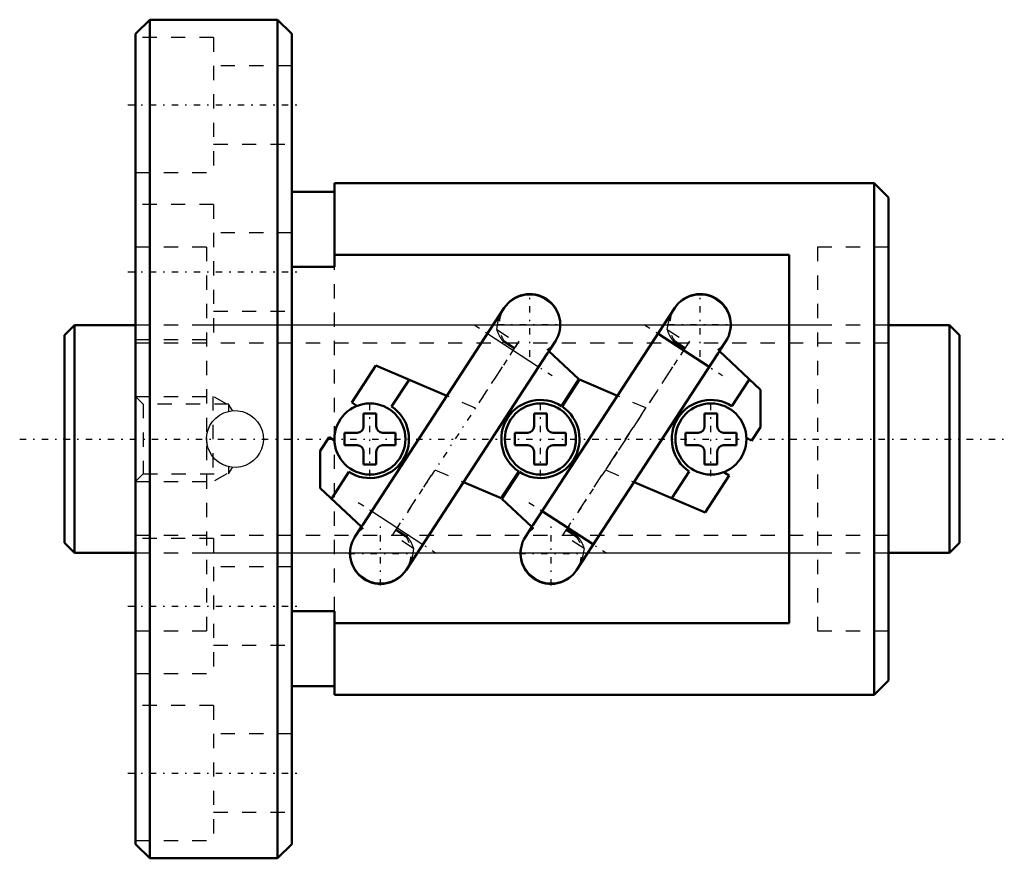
# Model space of a CAD drawing. Header units: millimetres. Extents: x -3.1 to 66.2, y -29.5 to 29.5.
import ezdxf

# ---------------------------------------------------------------- set-up
doc = ezdxf.new("R2010")
doc.units = ezdxf.units.MM
doc.linetypes.add('Center', pattern=[1.5, 0.45, -0.5, 0.05, -0.5])
doc.linetypes.add('Dashed', pattern=[2, 1, -1])
for name, color, linetype, lineweight in [('2d ConnectionPoints', 7, 'Continuous', 50), ('AM_0', 7, 'Continuous', 50), ('AM_4', 3, 'Continuous', 25), ('AM_5', 3, 'Continuous', 25), ('AM_7', 7, 'Center', 25), ('AM_9', 6, 'Dashed', 25)]:
    doc.layers.add(name, color=color, linetype=linetype, lineweight=lineweight)

# ---------------------------------------------------------------- blocks, each defined once
blk = doc.blocks.new('1_BNF_1604V_5RR_Nut_0_in_BNF1604V_5RRG1_63LC0_000_rev_0')
at = {"layer": 'AM_0'}
for p, q in [((6, 29.5), (5, 28.5)), ((15, 29.5), (6, 29.5)), ((6, 29.5), (6, -29.5)), ((16, 28.5), (15, 29.5)), ((15, 29.5), (15, -29.5)), ((5, 28.5), (5, -28.5)), ((16, 28.5), (16, -28.5)), ((19, 17.4), (16, 17.4)), ((19, 18), (19, 12.104)), ((57, 18), (19, 18)), ((58, 17), (57, 18)), ((57, 18), (57, -18)), ((58, 17), (58, -17)), ((51, 12.952), (19, 12.952)), ((51, -12.952), (51, 12.952)), ((19, 12.104), (16, 12.104)), ((30.949, 9.224), (20.992, -6.043)), ((42.949, 9.224), (32.992, -6.043)), ((45.376, 5.074), (41.774, 7.423)), ((34.106, 6.193), (34.551, 6.875)), ((46.106, 6.193), (46.551, 6.875)), ((24.051, -9.224), (34.008, 6.043)), ((34.003, 6.035), (34.096, 6.182)), ((36.21, 4.203), (34.096, 6.182)), ((36.051, -9.224), (46.008, 6.043)), ((46.003, 6.035), (46.096, 6.182)), ((48.998, 3.465), (46.096, 6.182)), ((21.916, 5.167), (20.22, 2.566)), ((26.912, 3.035), (21.916, 5.167)), ((24.251, 4.171), (23.024, 2.289)), ((34.981, 2.317), (36.21, 4.203)), ((36.252, 4.175), (35.023, 2.29)), ((38.915, 3.039), (36.252, 4.175)), ((46.981, 2.317), (48.21, 4.203)), ((48.998, 0.834), (48.998, 3.465)), ((20.22, 2.566), (20.586, 2.327)), ((21.055, 1.79), (21.055, 0.895)), ((21.945, 1.79), (21.055, 1.79)), ((21.945, 0.895), (21.945, 1.79)), ((33.055, 1.79), (33.055, 0.895)), ((33.945, 1.79), (33.055, 1.79)), ((33.945, 0.895), (33.945, 1.79)), ((45.055, 1.79), (45.055, 0.895)), ((45.945, 1.79), (45.055, 1.79)), ((45.945, 0.895), (45.945, 1.79)), ((48.365, -0.137), (48.998, 0.834)), ((18.635, 0.137), (18.002, -0.834)), ((19.002, -0.102), (18.635, 0.137)), ((19.71, 0.445), (19.71, -0.445)), ((20.605, 0.445), (19.71, 0.445)), ((23.29, 0.445), (22.395, 0.445)), ((23.29, -0.445), (23.29, 0.445)), ((31.71, 0.445), (31.71, -0.445)), ((32.605, 0.445), (31.71, 0.445)), ((35.29, 0.445), (34.395, 0.445)), ((35.29, -0.445), (35.29, 0.445)), ((43.71, 0.445), (43.71, -0.445)), ((44.605, 0.445), (43.71, 0.445)), ((47.29, 0.445), (46.395, 0.445)), ((47.29, -0.445), (47.29, 0.445)), ((47.998, 0.102), (48.365, -0.137)), ((19.71, -0.445), (20.605, -0.445)), ((22.395, -0.445), (23.29, -0.445)), ((31.71, -0.445), (32.605, -0.445)), ((34.395, -0.445), (35.29, -0.445)), ((43.71, -0.445), (44.605, -0.445)), ((46.395, -0.445), (47.29, -0.445)), ((18.002, -0.834), (18.002, -3.465)), ((21.055, -0.895), (21.055, -1.79)), ((21.945, -1.79), (21.945, -0.895)), ((33.055, -0.895), (33.055, -1.79)), ((33.945, -1.79), (33.945, -0.895)), ((45.055, -0.895), (45.055, -1.79)), ((45.945, -1.79), (45.945, -0.895)), ((21.055, -1.79), (21.945, -1.79)), ((33.055, -1.79), (33.945, -1.79)), ((45.055, -1.79), (45.945, -1.79)), ((20.019, -2.317), (18.79, -4.203)), ((30.749, -4.171), (31.976, -2.289)), ((32.018, -2.317), (30.791, -4.198)), ((42.749, -4.171), (43.976, -2.289)), ((45.084, -5.167), (46.78, -2.566)), ((46.78, -2.566), (46.414, -2.327)), ((18.002, -3.465), (20.904, -6.182)), ((28.088, -3.035), (30.749, -4.171)), ((40.088, -3.035), (45.084, -5.167)), ((30.791, -4.198), (32.906, -6.178)), ((33.624, -5.074), (37.226, -7.423)), ((20.894, -6.193), (20.449, -6.875)), ((20.997, -6.035), (20.904, -6.182)), ((32.896, -6.189), (32.449, -6.875)), ((32.997, -6.035), (32.906, -6.178)), ((16, -12.104), (19, -12.104)), ((19, -12.104), (19, -18)), ((19, -12.952), (51, -12.952)), ((57, -18), (58, -17)), ((16, -17.4), (19, -17.4)), ((19, -18), (57, -18)), ((5, -28.5), (6, -29.5)), ((15, -29.5), (16, -28.5)), ((6, -29.5), (15, -29.5))]:
    blk.add_line(p, q, dxfattribs=at)
for centre in [(21.5, 0), (33.5, 0), (45.5, 0)]:
    blk.add_circle(centre, 2.5, dxfattribs=at)
for centre, radius, start, end in [((32.75, 8.049), 2.15, 326.888, 146.888), ((44.75, 8.049), 2.15, 326.888, 146.888), ((21.5, 0), 2.75, 237.42192, 56.35408), ((33.5, 0), 2.75, 57.42192, 236.35408), ((33.499, 0.001), 2.75, 237.42192, 56.35408), ((45.5, 0), 2.75, 57.42192, 236.35408), ((20.605, 0.895), 0.45, 270, 0), ((22.395, 0.895), 0.45, 180, 270), ((32.605, 0.895), 0.45, 270, 0), ((34.395, 0.895), 0.45, 180, 270), ((44.605, 0.895), 0.45, 270, 0), ((46.395, 0.895), 0.45, 180, 270), ((20.605, -0.895), 0.45, 360, 90), ((22.395, -0.895), 0.45, 90, 180), ((32.605, -0.895), 0.45, 360, 90), ((34.395, -0.895), 0.45, 90, 180), ((44.605, -0.895), 0.45, 0, 90), ((46.395, -0.895), 0.45, 90, 180), ((22.25, -8.049), 2.15, 146.888, 326.888), ((34.25, -8.049), 2.15, 146.888, 326.888)]:
    blk.add_arc(centre, radius, start, end, dxfattribs=at)
at = {"layer": 'AM_4'}
for p, q in [((29.774, 7.423), (33.376, 5.074)), ((21.624, -5.074), (25.226, -7.423))]:
    blk.add_line(p, q, dxfattribs=at)
at = {"layer": 'AM_5', "linetype": 'Dashed'}
for p, q in [((5, 3), (10.44, 3)), ((11.44, 2.458), (10.44, 3)), ((10.44, 3), (10.44, -3)), ((11.44, -2.459), (10.44, -3)), ((5, -3), (10.44, -3))]:
    blk.add_line(p, q, dxfattribs=at)
at = {"layer": 'AM_7'}
for p, q in [((4.45, 23.5), (16.55, 23.5)), ((4.45, 11.75), (16.55, 11.75)), ((32.75, 5.792), (32.75, 10.307)), ((44.75, 5.792), (44.75, 10.307)), ((28.835, 8.035), (34.316, 4.461)), ((30.492, 8.049), (35.007, 8.049)), ((40.835, 8.035), (46.316, 4.461)), ((42.492, 8.049), (47.007, 8.049)), ((31.983, 6.873), (23.017, -6.873)), ((43.983, 6.873), (35.017, -6.873)), ((21.5, -2.625), (21.5, 2.625)), ((33.5, -2.625), (33.5, 2.625)), ((45.5, -2.625), (45.5, 2.625)), ((20.684, -4.461), (26.165, -8.035)), ((32.684, -4.461), (38.165, -8.035)), ((22.25, -10.307), (22.25, -5.792)), ((34.25, -10.307), (34.25, -5.792)), ((19.993, -8.049), (24.508, -8.049)), ((31.993, -8.049), (36.508, -8.049)), ((4.45, -11.75), (16.55, -11.75)), ((4.45, -23.5), (16.55, -23.5))]:
    blk.add_line(p, q, dxfattribs=at)
at = {"layer": 'AM_9'}
for p, q in [((10.5, 28.25), (5, 28.25)), ((10.5, 28.25), (10.5, 18.75)), ((16, 26.25), (10.5, 26.25)), ((10.5, 20.75), (16, 20.75)), ((5, 18.75), (10.5, 18.75)), ((10.5, 16.5), (5, 16.5)), ((10.5, 16.5), (10.5, 7)), ((16, 14.5), (10.5, 14.5)), ((10, 13.5), (5, 13.5)), ((10, 13.5), (10, -13.5)), ((58, 13.5), (53, 13.5)), ((53, 13.5), (53, -13.5)), ((19, -12.104), (19, 12.104)), ((10.5, 9), (16, 9)), ((53, 8), (10, 8)), ((30.423, 7.701), (31.896, 6.741)), ((42.423, 7.701), (43.896, 6.741)), ((5, 7), (10.5, 7)), ((34.598, 6.965), (34.473, 6.756)), ((46.598, 6.965), (46.473, 6.756)), ((31.896, 6.741), (28.92, 2.178)), ((30.926, 6.911), (30.817, 6.743)), ((30.887, 6.851), (31.645, 6.356)), ((31.684, 6.416), (30.926, 6.911)), ((33.983, 6.288), (34.098, 6.181)), ((43.896, 6.741), (38.08, -2.178)), ((42.926, 6.911), (42.817, 6.743)), ((42.887, 6.851), (43.645, 6.356)), ((43.684, 6.416), (42.926, 6.911)), ((45.983, 6.288), (46.098, 6.181)), ((33.352, 5.09), (28.061, -3.023)), ((45.353, 5.089), (40.062, -3.024)), ((5.542, 2.458), (5, 3)), ((21.648, -5.09), (26.939, 3.023)), ((28.92, 2.178), (26.912, 3.035)), ((33.647, -5.089), (38.94, 3.028)), ((40.922, 2.182), (38.915, 3.039)), ((11.55, 2.458), (5.542, 2.458)), ((5.542, 2.458), (5.542, -2.459)), ((11.55, 2.458), (11.55, 1.949)), ((11.818, 1.994), (11.55, 2.458)), ((35.103, -6.74), (40.922, 2.182)), ((11.55, -1.949), (11.55, -2.459)), ((11.55, -2.459), (11.818, -1.994)), ((5, -3), (5.542, -2.459)), ((5.542, -2.459), (11.55, -2.459)), ((23.104, -6.741), (26.08, -2.178)), ((26.08, -2.178), (28.088, -3.035)), ((38.08, -2.178), (40.088, -3.035)), ((21.017, -6.288), (20.902, -6.181)), ((33.021, -6.285), (32.905, -6.177)), ((20.402, -6.965), (20.527, -6.756)), ((24.577, -7.701), (23.104, -6.741)), ((23.316, -6.416), (24.074, -6.911)), ((24.113, -6.851), (23.355, -6.356)), ((24.074, -6.911), (24.183, -6.743)), ((32.402, -6.965), (32.527, -6.756)), ((36.577, -7.701), (35.103, -6.74)), ((35.314, -6.415), (36.074, -6.911)), ((36.113, -6.851), (35.353, -6.356)), ((36.074, -6.911), (36.183, -6.743)), ((10.5, -7), (5, -7)), ((10.5, -7), (10.5, -16.5)), ((10, -8), (53, -8)), ((16, -9), (10.5, -9)), ((5, -13.5), (10, -13.5)), ((53, -13.5), (58, -13.5)), ((10.5, -14.5), (16, -14.5)), ((5, -16.5), (10.5, -16.5)), ((10.5, -18.75), (5, -18.75)), ((10.5, -18.75), (10.5, -28.25)), ((16, -20.75), (10.5, -20.75)), ((10.5, -26.25), (16, -26.25)), ((5, -28.25), (10.5, -28.25))]:
    blk.add_line(p, q, dxfattribs=at)
for points in [[(30.879, 9.116), (31.063, 9.364), (31.344, 9.642), (31.681, 9.873), (32.021, 10.026), (32.394, 10.12), (32.753, 10.147), (33.122, 10.111), (33.465, 10.017), (33.795, 9.862), (34.085, 9.661), (34.344, 9.406), (34.551, 9.121), (34.711, 8.796), (34.813, 8.457), (34.857, 8.095), (34.842, 7.738), (34.767, 7.378), (34.691, 7.164)], [(42.879, 9.116), (43.063, 9.364), (43.344, 9.642), (43.681, 9.873), (44.021, 10.026), (44.394, 10.12), (44.753, 10.147), (45.122, 10.111), (45.465, 10.017), (45.795, 9.862), (46.085, 9.661), (46.344, 9.406), (46.551, 9.121), (46.711, 8.796), (46.813, 8.457), (46.857, 8.095), (46.842, 7.738), (46.767, 7.378), (46.691, 7.164)], [(30.423, 7.701), (30.508, 8.195), (30.654, 8.679), (30.828, 9.034), (30.879, 9.116)], [(42.423, 7.701), (42.508, 8.195), (42.654, 8.679), (42.828, 9.034), (42.879, 9.116)], [(34.473, 6.756), (34.444, 6.713), (34.025, 6.248)], [(46.473, 6.756), (46.444, 6.713), (46.025, 6.248)], [(33.352, 5.09), (33.51, 5.326), (34.003, 6.035)], [(45.352, 5.09), (45.51, 5.326), (46.003, 6.035)], [(10, 0), (10.028, 0.33), (10.109, 0.651), (10.242, 0.952), (10.421, 1.227), (10.648, 1.473), (10.912, 1.678), (11.213, 1.838), (11.536, 1.945), (11.868, 1.995), (12.203, 1.99), (12.524, 1.93), (12.83, 1.819), (13.117, 1.659), (13.373, 1.454), (13.598, 1.203), (13.777, 0.917), (13.907, 0.603), (13.981, 0.27), (13.999, -0.061), (13.961, -0.391), (13.871, -0.705), (13.732, -1), (13.543, -1.271), (13.313, -1.508), (13.039, -1.708), (12.736, -1.86), (12.411, -1.957), (12.075, -1.998), (11.746, -1.983), (11.424, -1.915), (11.121, -1.796), (10.841, -1.63), (10.586, -1.414), (10.371, -1.16), (10.198, -0.867), (10.077, -0.548), (10, 0)], [(21.648, -5.09), (21.49, -5.326), (20.997, -6.035)], [(33.648, -5.09), (33.49, -5.325), (32.997, -6.035)], [(20.527, -6.756), (20.556, -6.713), (20.975, -6.248)], [(32.527, -6.756), (32.556, -6.713), (32.978, -6.245)], [(24.121, -9.116), (23.937, -9.364), (23.656, -9.642), (23.319, -9.873), (22.979, -10.026), (22.606, -10.12), (22.247, -10.147), (21.878, -10.111), (21.535, -10.017), (21.205, -9.862), (20.915, -9.661), (20.656, -9.406), (20.449, -9.121), (20.289, -8.796), (20.187, -8.457), (20.143, -8.095), (20.158, -7.738), (20.233, -7.378), (20.309, -7.164)], [(36.121, -9.116), (35.937, -9.364), (35.656, -9.642), (35.319, -9.873), (34.979, -10.026), (34.606, -10.12), (34.247, -10.147), (33.878, -10.111), (33.535, -10.017), (33.205, -9.862), (32.915, -9.661), (32.656, -9.406), (32.449, -9.121), (32.289, -8.796), (32.187, -8.457), (32.143, -8.095), (32.158, -7.738), (32.233, -7.378), (32.309, -7.164)], [(24.577, -7.701), (24.492, -8.195), (24.346, -8.679), (24.172, -9.034), (24.121, -9.116)], [(36.577, -7.701), (36.492, -8.195), (36.346, -8.679), (36.172, -9.034), (36.121, -9.116)]]:
    blk.add_lwpolyline(points, dxfattribs=at)
for centre, radius, start, end in [((32.75, 8.049), 2.15, 146.888, 211.97885), ((44.75, 8.049), 2.15, 146.888, 211.97885), ((32.75, 8.049), 2.15, 305.02664, 326.888), ((44.75, 8.049), 2.15, 305.02664, 326.888), ((12, 0), 2, 177.34496, 194.82596), ((12, 0), 2, 358.94571, 1.2225), ((22.25, -8.049), 2.15, 125.02664, 146.888), ((22.25, -8.049), 2.15, 326.888, 31.97885), ((34.25, -8.049), 2.15, 124.90671, 146.888), ((34.25, -8.049), 2.15, 326.888, 31.97885)]:
    blk.add_arc(centre, radius, start, end, dxfattribs=at)
for centre, major_axis in [((32.33, 7.406), (1.801, -1.174)), ((44.33, 7.406), (1.801, -1.174)), ((22.67, -7.406), (-1.801, 1.174)), ((34.67, -7.406), (-1.801, 1.174))]:
    blk.add_ellipse(centre, major_axis=major_axis, ratio=0.642788, start_param=3.754177, end_param=4.277642, dxfattribs=at)
blk = doc.blocks.new('2_BNF_1604V_5RR000_Shaft_0_in_BNF1604V_5RRG1_63LC0_000_rev_0')
at = {"layer": 'AM_0'}
for p, q in [((0.7, 8), (0, 7.3)), ((5, 8), (0.7, 8)), ((0.7, 8), (0.7, -8)), ((62.3, 8), (58, 8)), ((63, 7.3), (62.3, 8)), ((62.3, 8), (62.3, -8)), ((0, 7.3), (0, -7.3)), ((63, 7.3), (63, -7.3)), ((0, -7.3), (0.7, -8)), ((62.3, -8), (63, -7.3)), ((0.7, -8), (5, -8)), ((58, -8), (62.3, -8))]:
    blk.add_line(p, q, dxfattribs=at)
at = {"layer": 'AM_5', "linetype": 'Dashed'}
for p, q in [((5, 6.773), (58, 6.773)), ((5, -6.773), (58, -6.773))]:
    blk.add_line(p, q, dxfattribs=at)
at = {"layer": 'AM_7'}
blk.add_line((-3.15, 0), (66.15, 0), dxfattribs=at)
at = {"layer": 'AM_9'}
for p, q in [((58, 8), (5, 8)), ((5, -8), (58, -8))]:
    blk.add_line(p, q, dxfattribs=at)

msp = doc.modelspace()

# ---------------------------------------------------------------- linework, layer by layer
at = {"layer": '2d ConnectionPoints'}
for p in [(0, 0), (5, 0)]:
    msp.add_point(p, dxfattribs=at)

# ---------------------------------------------------------------- block references
for name in ['1_BNF_1604V_5RR_Nut_0_in_BNF1604V_5RRG1_63LC0_000_rev_0', '2_BNF_1604V_5RR000_Shaft_0_in_BNF1604V_5RRG1_63LC0_000_rev_0']:
    msp.add_blockref(name, (0, 0))

doc.saveas('drawing.dxf')
